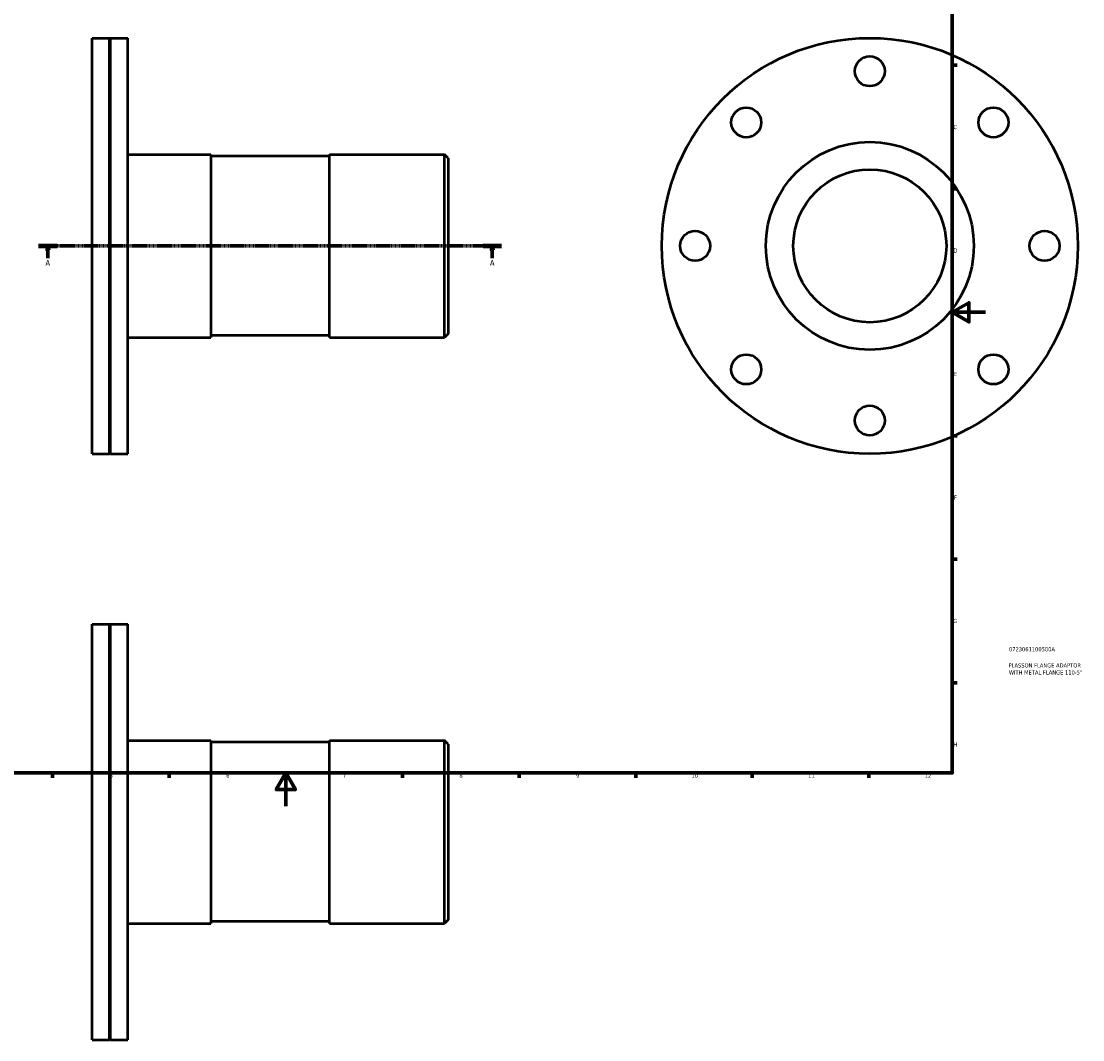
# Model space of a CAD drawing. Header units: millimetres. Extents: x -113 to 935, y -140 to 869.
# Tile 3 of 4: x 261 to 899, y -140 to 472. Entities that reach past the tile are written whole.
import ezdxf

# ---------------------------------------------------------------- set-up
doc = ezdxf.new("R2010")
doc.units = ezdxf.units.MM
doc.linetypes.add('CHAIN', pattern=[0.7087, 0.4724, -0.0591, 0.1181, -0.0591])
for name, color, linetype, lineweight in [('Border (ISO)', 7, 'Continuous', 70), ('Section Line (ISO)', 7, 'CHAIN', 70), ('Title (ISO)', 7, 'Continuous', 50), ('Visible (ISO)', 7, 'Continuous', 50)]:
    doc.layers.add(name, color=color, linetype=linetype, lineweight=lineweight)
doc.styles.add('Label Text (ISO)', font='tahoma.ttf')
doc.styles.add('Note Text (ISO)', font='tahoma.ttf')

# ---------------------------------------------------------------- blocks, each defined once
blk = doc.blocks.new('Borders Default Border')
at = {"layer": 'Border (ISO)'}
for p, q in [((821, 445.5), (823.9, 445.5)), ((821, 371.25), (823.9, 371.25)), ((821, 222.75), (823.9, 222.75)), ((821, 148.5), (823.9, 148.5)), ((821, 74.25), (823.9, 74.25)), ((280.33, 20), (280.33, 17.1)), ((350.42, 20), (350.42, 17.1)), ((490.58, 20), (490.58, 17.1)), ((560.67, 20), (560.67, 17.1)), ((630.75, 20), (630.75, 17.1)), ((700.83, 20), (700.83, 17.1)), ((770.92, 20), (770.92, 17.1))]:
    blk.add_line(p, q, dxfattribs=at)
at = {"layer": 'Border (ISO)', "flags": 128}
for points in [[(20, 20), (20, 574), (821, 574), (821, 20), (20, 20)], [(841, 297), (821, 297), (831, 302.77), (831, 291.23), (821, 297)], [(420.5, 0), (420.5, 20), (414.73, 10), (426.27, 10), (420.5, 20)]]:
    blk.add_lwpolyline(points, dxfattribs=at)
at = {"layer": 'Border (ISO)', "color": 232, "true_color": 0xca0064, "char_height": 2.5, "attachment_point": 7, "style": 'Note Text (ISO)'}
for s, insert in [('C', (821.73, 407.08)), ('D', (821.73, 332.88)), ('E', (821.94, 258.63)), ('F', (822, 184.38)), ('G', (821.61, 110.08)), ('H', (821.74, 35.88)), ('5', (314.64, 17.05)), ('6', (384.66, 17.05)), ('7', (454.77, 17.1)), ('8', (524.81, 17.04)), ('9', (594.88, 17.05)), ('10', (664.29, 17.05)), ('11', (734.37, 17.1)), ('12', (804.46, 17.1))]:
    blk.add_mtext(s, dxfattribs=dict(at, insert=insert))
blk = doc.blocks.new('Title Blocks ISO')
at = {"layer": 'Title (ISO)', "color": 232, "true_color": 0xca0064, "style": 'Note Text (ISO)'}
for tag, p in [('PART_NUMBER_001', (34.08, 73.13)), ('DESCRIPTION_001', (33.84, 63.4)), ('DESCRIPTION_002', (34.05, 59.18))]:
    blk.add_attdef(tag, p, '', height=2.5, dxfattribs=at)
blk = doc.blocks.new('2dTransSection0')
at = {"layer": 'Section Line (ISO)', "linetype": 'CHAIN'}
blk.add_line((271.93, 336.93), (550.13, 336.93), dxfattribs=at)
at = {"layer": 'Section Line (ISO)', "linetype": 'Continuous', "lineweight": 140}
for p, q in [((271.93, 336.93), (283.03, 336.93)), ((539.04, 336.93), (550.13, 336.93))]:
    blk.add_line(p, q, dxfattribs=at)
at = {"layer": 'Section Line (ISO)', "linetype": 'Continuous'}
for p, q in [((277.48, 336.93), (276.98, 334.43)), ((276.98, 334.43), (277.98, 334.43)), ((277.48, 334.43), (277.48, 336.93)), ((277.98, 334.43), (277.48, 336.93)), ((277.48, 329.46), (277.48, 334.43)), ((544.58, 336.93), (544.08, 334.43)), ((544.08, 334.43), (545.08, 334.43)), ((544.58, 334.43), (544.58, 336.93)), ((545.08, 334.43), (544.58, 336.93)), ((544.58, 329.46), (544.58, 334.43))]:
    blk.add_line(p, q, dxfattribs=at)
at = {"layer": 'Section Line (ISO)', "linetype": 'Continuous', "flags": 128}
for points in [[(277.98, 334.43), (277.48, 336.93), (276.98, 334.43), (277.98, 334.43)], [(545.08, 334.43), (544.58, 336.93), (544.08, 334.43), (545.08, 334.43)]]:
    blk.add_lwpolyline(points, dxfattribs=at)
at = {"layer": 'Section Line (ISO)'}
for points in [[(277.98, 334.43), (277.48, 336.93), (276.98, 334.43), (277.98, 334.43)], [(545.08, 334.43), (544.58, 336.93), (544.08, 334.43), (545.08, 334.43)]]:
    blk.add_solid(points, dxfattribs=at)
at = {"layer": 'Section Line (ISO)', "char_height": 3.5, "attachment_point": 7, "style": 'Label Text (ISO)'}
for insert in [(275.99, 324.93), (543.1, 324.93)]:
    blk.add_mtext('A', dxfattribs=dict(at, insert=insert))

msp = doc.modelspace()

# ---------------------------------------------------------------- linework, layer by layer
at = {"layer": 'Visible (ISO)'}
for p, q in [((304.031, 211.927), (304.031, 461.927)), ((304.031, 461.927), (314.431, 461.927)), ((314.431, 211.927), (314.431, 461.927)), ((314.731, 461.627), (314.431, 461.927)), ((314.731, 461.627), (315.031, 461.927)), ((314.731, 212.227), (314.731, 461.627)), ((315.031, 211.927), (315.031, 461.927)), ((315.031, 461.927), (325.431, 461.927)), ((325.431, 211.927), (325.431, 461.927)), ((325.431, 391.927), (375.365, 391.927)), ((375.365, 391.927), (375.365, 281.927)), ((446.698, 390.827), (375.365, 390.827)), ((446.698, 281.927), (446.698, 391.927)), ((446.698, 391.927), (515.831, 391.927)), ((515.831, 281.927), (515.831, 391.927)), ((518.031, 389.727), (515.831, 391.927)), ((518.031, 389.727), (518.031, 284.127)), ((325.431, 281.927), (375.365, 281.927)), ((446.698, 283.027), (375.365, 283.027)), ((446.698, 281.927), (515.831, 281.927)), ((518.031, 284.127), (515.831, 281.927)), ((304.031, 211.927), (314.431, 211.927)), ((314.731, 212.227), (314.431, 211.927)), ((314.731, 212.227), (315.031, 211.927)), ((315.031, 211.927), (325.431, 211.927)), ((304.031, -140.471), (304.031, 109.529)), ((304.031, 109.529), (314.431, 109.529)), ((314.431, -140.471), (314.431, 109.529)), ((314.731, 109.229), (314.431, 109.529)), ((314.731, 109.229), (315.031, 109.529)), ((314.731, -140.171), (314.731, 109.229)), ((315.031, -140.471), (315.031, 109.529)), ((315.031, 109.529), (325.431, 109.529)), ((325.431, -140.471), (325.431, 109.529)), ((325.431, 39.529), (375.365, 39.529)), ((375.365, 39.529), (375.365, -70.471)), ((446.698, 38.429), (375.365, 38.429)), ((446.698, -70.471), (446.698, 39.529)), ((446.698, 39.529), (515.831, 39.529)), ((515.831, -70.471), (515.831, 39.529)), ((518.031, 37.329), (515.831, 39.529)), ((518.031, 37.329), (518.031, -68.271)), ((446.698, -69.371), (375.365, -69.371)), ((518.031, -68.271), (515.831, -70.471)), ((325.431, -70.471), (375.365, -70.471)), ((446.698, -70.471), (515.831, -70.471)), ((314.731, -140.171), (314.431, -140.471)), ((314.731, -140.171), (315.031, -140.471)), ((304.031, -140.471), (314.431, -140.471)), ((315.031, -140.471), (325.431, -140.471))]:
    msp.add_line(p, q, dxfattribs=at)
for centre, radius in [((771.464, 336.927), 125), ((771.464, 441.927), 9), ((697.218, 411.174), 9), ((845.71, 411.174), 9), ((771.464, 336.927), 62.5), ((771.464, 336.927), 46), ((666.464, 336.927), 9), ((876.464, 336.927), 9), ((697.218, 262.681), 9), ((845.71, 262.681), 9), ((771.464, 231.927), 9)]:
    msp.add_circle(centre, radius, dxfattribs=at)

# ---------------------------------------------------------------- block references
msp.add_blockref('Borders Default Border', (0, 0))
msp.add_blockref('Title Blocks ISO', (821, 20)).add_auto_attribs({'PART_NUMBER_001': '0723061100500A', 'DESCRIPTION_001': 'PLASSON FLANGE ADAPTOR', 'DESCRIPTION_002': 'WITH METAL FLANGE 110-5"'})
at = {"layer": 'Section Line (ISO)'}
msp.add_blockref('2dTransSection0', (0, 0), dxfattribs=at)

doc.saveas('drawing.dxf')
